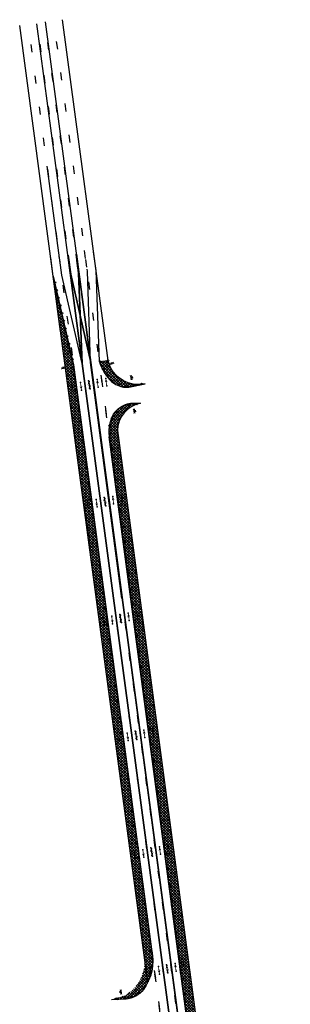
# Model space of a CAD drawing. Header units: feet. Extents: x 1377712 to 1378504, y 448381 to 452703.
# Tile 2 of 3: x 1377712 to 1378055, y 449570 to 450824. Entities that reach past the tile are written whole.
import ezdxf

# ---------------------------------------------------------------- set-up
doc = ezdxf.new("R2010")
doc.units = ezdxf.units.FT
doc.header["$MEASUREMENT"] = 0
for name, pattern in [('DASHED2', [0.375, 0.25, -0.125]), ('dotted', [8, 2, -6]), ('dsolidcl', [0]), ('lane', [40, 10, -30])]:
    doc.linetypes.add(name, pattern=pattern)
for name, color, linetype in [('MT_P_Cells', 7, 'Continuous'), ('MT_P_Cells_LT', 7, 'Continuous'), ('MT_P_Cells_RT', 7, 'Continuous'), ('MT_P_Channelizing_Line_LT', 7, 'Continuous'), ('MT_P_Channelizing_Line_RT', 7, 'Continuous'), ('MT_P_CL_Double_Solid_LT', 2, 'dsolidcl'), ('MT_P_CL_Double_Solid_RT', 2, 'dsolidcl'), ('MT_P_Dotted_Line_LT', 7, 'dotted'), ('MT_P_Dotted_Line_RT', 7, 'dotted'), ('MT_P_Drums_LT', 30, 'Continuous'), ('MT_P_Drums_RT', 30, 'Continuous'), ('MT_P_Edge_Line_LT', 7, 'Continuous'), ('MT_P_Edge_Line_RT', 7, 'Continuous'), ('MT_P_Lane_Line_LT', 7, 'lane'), ('MT_P_Lane_Line_RT', 7, 'lane'), ('MT_P_Work_Area_LT', 7, 'Continuous'), ('MT_P_Work_Area_RT', 7, 'Continuous'), ('PM_X_CL_Dashed', 2, 'lane'), ('PM_X_CL_Double_Solid', 2, 'dsolidcl'), ('PM_X_Edge_Line', 2, 'Continuous'), ('PM_X_Lane_Line', 7, 'lane')]:
    doc.layers.add(name, color=color, linetype=linetype)
doc.layers.add('MT_P_Cells (Construction)', color=7, linetype='Continuous', lineweight=0)
pattern_1 = [(45, (0, 0), (-1.767766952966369, 1.767766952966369), []), (135, (0, 0), (-1.767766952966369, -1.767766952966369), [])]

# ---------------------------------------------------------------- blocks, each defined once
blk = doc.blocks.new('PMTHRP_MT')
at = {"layer": 'MT_P_Cells', "linetype": 'Continuous', "lineweight": 0}
blk.add_hatch(color=7, dxfattribs=at).paths.add_polyline_path([(-5, -1.736111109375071), (-4, -0.4999999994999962), (-9.5, -0.4999999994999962), (-9.5, 0.4999999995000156), (-4, 0.4999999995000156), (-4.999999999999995, 1.736111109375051), (0, 0)])
at = {"layer": 'MT_P_Cells (Construction)', "color": 7, "linetype": 'Continuous', "lineweight": 30}
for p in [(-9.5, 9.701276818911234e-15), (0, 0)]:
    blk.add_point(p, dxfattribs=at)
blk = doc.blocks.new('BARRICADEP')
at = {"layer": 'MT_P_Cells', "color": 7, "linetype": 'Continuous', "lineweight": 13}
for p, q in [((-1.000000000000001, -5), (-1.000000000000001, 5)), ((1, -5), (1, 5)), ((1, 1), (2.5, 1)), ((1, -1), (2.5, -1))]:
    blk.add_line(p, q, dxfattribs=at)
at = {"layer": 'MT_P_Cells', "color": 7, "linetype": 'Continuous', "lineweight": 30}
blk.add_line((2.5, 2), (2.5, -2), dxfattribs=at)
at = {"layer": 'MT_P_Cells', "color": 7, "linetype": 'Continuous', "lineweight": 0, "extrusion": (0, 0, -1)}
blk.add_solid([(3, 6), (-3, 6), (3, 5), (-3, 5)], dxfattribs=at)
at = {"layer": 'MT_P_Cells', "color": 7, "linetype": 'Continuous', "lineweight": 0}
blk.add_solid([(-3, -6), (3, -6), (-3, -5), (3, -5)], dxfattribs=at)
at = {"layer": 'MT_P_Cells (Construction)', "lineweight": 13}
blk.add_point((0, 0), dxfattribs=at)

msp = doc.modelspace()

# ---------------------------------------------------------------- hatches: boundary and pattern name
at = {"layer": 'MT_P_Drums_LT'}
h = msp.add_hatch(color=256, dxfattribs=at)
h.dxf.hatch_style = 1
edge = h.paths.add_edge_path()
edge.add_arc((1377756.341506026, 450489.2064336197), 0.9999999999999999, 5.116769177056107, 365.1167691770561)
h = msp.add_hatch(color=256, dxfattribs=at)
h.dxf.hatch_style = 1
edge = h.paths.add_edge_path()
edge.add_arc((1377758.540739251, 450479.4512620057), 0.9999999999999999, 5.116769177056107, 365.1167691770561)
h = msp.add_hatch(color=256, dxfattribs=at)
h.dxf.hatch_style = 1
edge = h.paths.add_edge_path()
edge.add_arc((1377760.739972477, 450469.6960903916), 0.9999999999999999, 5.116769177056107, 365.1167691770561)
h = msp.add_hatch(color=256, dxfattribs=at)
h.dxf.hatch_style = 1
edge = h.paths.add_edge_path()
edge.add_arc((1377762.939205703, 450459.9409187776), 0.9999999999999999, 5.116769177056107, 365.1167691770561)
h = msp.add_hatch(color=256, dxfattribs=at)
h.dxf.hatch_style = 1
edge = h.paths.add_edge_path()
edge.add_arc((1377765.138438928, 450450.1857471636), 0.9999999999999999, 5.116769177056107, 365.1167691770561)
h = msp.add_hatch(color=256, dxfattribs=at)
h.dxf.hatch_style = 1
edge = h.paths.add_edge_path()
edge.add_arc((1377767.337672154, 450440.4305755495), 0.9999999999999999, 5.116769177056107, 365.1167691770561)
h = msp.add_hatch(color=256, dxfattribs=at)
h.dxf.hatch_style = 1
edge = h.paths.add_edge_path()
edge.add_arc((1377769.53690538, 450430.6754039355), 0.9999999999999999, 5.116769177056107, 365.1167691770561)
h = msp.add_hatch(color=256, dxfattribs=at)
h.dxf.hatch_style = 1
edge = h.paths.add_edge_path()
edge.add_arc((1377771.736138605, 450420.9202323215), 0.9999999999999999, 5.116769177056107, 365.1167691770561)
h = msp.add_hatch(color=256, dxfattribs=at)
h.dxf.hatch_style = 1
edge = h.paths.add_edge_path()
edge.add_arc((1377773.935371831, 450411.1650607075), 0.9999999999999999, 5.116769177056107, 365.1167691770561)
h = msp.add_hatch(color=256, dxfattribs=at)
h.dxf.hatch_style = 1
edge = h.paths.add_edge_path()
edge.add_arc((1377776.134605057, 450401.4098890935), 0.9999999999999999, 5.116769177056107, 365.1167691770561)
h = msp.add_hatch(color=256, dxfattribs=at)
h.dxf.hatch_style = 1
edge = h.paths.add_edge_path()
edge.add_arc((1377778.333838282, 450391.6547174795), 0.9999999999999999, 5.116769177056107, 365.1167691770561)
h = msp.add_hatch(color=256, dxfattribs=at)
h.dxf.hatch_style = 1
edge = h.paths.add_edge_path()
edge.add_arc((1377779.442884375, 450381.7497945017), 0.9999999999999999, 2.608054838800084e-12, 360.0000000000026)
h = msp.add_hatch(color=256, dxfattribs=at)
h.dxf.hatch_style = 1
edge = h.paths.add_edge_path()
edge.add_arc((1377780.763330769, 450371.8373567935), 0.9999999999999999, 2.608054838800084e-12, 360.0000000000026)
h = msp.add_hatch(color=256, dxfattribs=at)
h.dxf.hatch_style = 1
edge = h.paths.add_edge_path()
edge.add_arc((1377783.404223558, 450352.012481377), 0.9999999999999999, 2.608054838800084e-12, 360.0000000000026)
h = msp.add_hatch(color=256, dxfattribs=at)
h.dxf.hatch_style = 1
edge = h.paths.add_edge_path()
edge.add_arc((1377786.045116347, 450332.1876059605), 0.9999999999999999, 2.608054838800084e-12, 360.0000000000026)
h = msp.add_hatch(color=256, dxfattribs=at)
h.dxf.hatch_style = 1
edge = h.paths.add_edge_path()
edge.add_arc((1377788.686009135, 450312.362730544), 0.9999999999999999, 2.608054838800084e-12, 360.0000000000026)
h = msp.add_hatch(color=256, dxfattribs=at)
h.dxf.hatch_style = 1
edge = h.paths.add_edge_path()
edge.add_arc((1377791.326901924, 450292.5378551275), 0.9999999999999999, 2.608054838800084e-12, 360.0000000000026)
h = msp.add_hatch(color=256, dxfattribs=at)
h.dxf.hatch_style = 1
edge = h.paths.add_edge_path()
edge.add_arc((1377793.967794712, 450272.7129797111), 0.9999999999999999, 2.608054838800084e-12, 360.0000000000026)
h = msp.add_hatch(color=256, dxfattribs=at)
h.dxf.hatch_style = 1
edge = h.paths.add_edge_path()
edge.add_arc((1377796.608687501, 450252.8881042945), 0.9999999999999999, 2.608054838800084e-12, 360.0000000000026)
h = msp.add_hatch(color=256, dxfattribs=at)
h.dxf.hatch_style = 1
edge = h.paths.add_edge_path()
edge.add_arc((1377799.249580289, 450233.0632288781), 0.9999999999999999, 2.608054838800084e-12, 360.0000000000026)
h = msp.add_hatch(color=256, dxfattribs=at)
h.dxf.hatch_style = 1
edge = h.paths.add_edge_path()
edge.add_arc((1377801.890473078, 450213.2383534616), 0.9999999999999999, 2.608054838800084e-12, 360.0000000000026)
h = msp.add_hatch(color=256, dxfattribs=at)
h.dxf.hatch_style = 1
edge = h.paths.add_edge_path()
edge.add_arc((1377804.531365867, 450193.4134780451), 0.9999999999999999, 2.608054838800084e-12, 360.0000000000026)
h = msp.add_hatch(color=256, dxfattribs=at)
h.dxf.hatch_style = 1
edge = h.paths.add_edge_path()
edge.add_arc((1377807.172258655, 450173.5886026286), 0.9999999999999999, 2.608054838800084e-12, 360.0000000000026)
h = msp.add_hatch(color=256, dxfattribs=at)
h.dxf.hatch_style = 1
edge = h.paths.add_edge_path()
edge.add_arc((1377809.813151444, 450153.7637272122), 0.9999999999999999, 2.608054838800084e-12, 360.0000000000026)
h = msp.add_hatch(color=256, dxfattribs=at)
h.dxf.hatch_style = 1
edge = h.paths.add_edge_path()
edge.add_arc((1377812.454044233, 450133.9388517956), 0.9999999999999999, 2.608054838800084e-12, 360.0000000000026)
h = msp.add_hatch(color=256, dxfattribs=at)
h.dxf.hatch_style = 1
edge = h.paths.add_edge_path()
edge.add_arc((1377815.094937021, 450114.1139763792), 0.9999999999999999, 2.608054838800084e-12, 360.0000000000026)
h = msp.add_hatch(color=256, dxfattribs=at)
h.dxf.hatch_style = 1
edge = h.paths.add_edge_path()
edge.add_arc((1377817.73582981, 450094.2891009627), 0.9999999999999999, 2.608054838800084e-12, 360.0000000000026)
h = msp.add_hatch(color=256, dxfattribs=at)
h.dxf.hatch_style = 1
edge = h.paths.add_edge_path()
edge.add_arc((1377820.376722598, 450074.4642255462), 0.9999999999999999, 2.608054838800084e-12, 360.0000000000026)
h = msp.add_hatch(color=256, dxfattribs=at)
h.dxf.hatch_style = 1
edge = h.paths.add_edge_path()
edge.add_arc((1377823.017615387, 450054.6393501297), 0.9999999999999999, 2.608054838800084e-12, 360.0000000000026)
h = msp.add_hatch(color=256, dxfattribs=at)
h.dxf.hatch_style = 1
edge = h.paths.add_edge_path()
edge.add_arc((1377825.658508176, 450034.8144747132), 0.9999999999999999, 2.608054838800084e-12, 360.0000000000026)
h = msp.add_hatch(color=256, dxfattribs=at)
h.dxf.hatch_style = 1
edge = h.paths.add_edge_path()
edge.add_arc((1377828.299400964, 450014.9895992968), 0.9999999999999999, 2.608054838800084e-12, 360.0000000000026)
h = msp.add_hatch(color=256, dxfattribs=at)
h.dxf.hatch_style = 1
edge = h.paths.add_edge_path()
edge.add_arc((1377830.940293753, 449995.1647238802), 0.9999999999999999, 2.608054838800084e-12, 360.0000000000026)
h = msp.add_hatch(color=256, dxfattribs=at)
h.dxf.hatch_style = 1
edge = h.paths.add_edge_path()
edge.add_arc((1377833.581186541, 449975.3398484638), 0.9999999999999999, 2.608054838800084e-12, 360.0000000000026)
h = msp.add_hatch(color=256, dxfattribs=at)
h.dxf.hatch_style = 1
edge = h.paths.add_edge_path()
edge.add_arc((1377836.22207933, 449955.5149730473), 0.9999999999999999, 2.608054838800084e-12, 360.0000000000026)
h = msp.add_hatch(color=256, dxfattribs=at)
h.dxf.hatch_style = 1
edge = h.paths.add_edge_path()
edge.add_arc((1377838.862972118, 449935.6900976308), 0.9999999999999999, 2.608054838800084e-12, 360.0000000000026)
h = msp.add_hatch(color=256, dxfattribs=at)
h.dxf.hatch_style = 1
edge = h.paths.add_edge_path()
edge.add_arc((1377841.503864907, 449915.8652222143), 0.9999999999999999, 2.608054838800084e-12, 360.0000000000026)
h = msp.add_hatch(color=256, dxfattribs=at)
h.dxf.hatch_style = 1
edge = h.paths.add_edge_path()
edge.add_arc((1377844.144757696, 449896.0403467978), 0.9999999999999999, 2.608054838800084e-12, 360.0000000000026)
h = msp.add_hatch(color=256, dxfattribs=at)
h.dxf.hatch_style = 1
edge = h.paths.add_edge_path()
edge.add_arc((1377846.785650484, 449876.2154713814), 0.9999999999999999, 2.608054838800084e-12, 360.0000000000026)
h = msp.add_hatch(color=256, dxfattribs=at)
h.dxf.hatch_style = 1
edge = h.paths.add_edge_path()
edge.add_arc((1377849.426543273, 449856.3905959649), 0.9999999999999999, 2.608054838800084e-12, 360.0000000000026)
h = msp.add_hatch(color=256, dxfattribs=at)
h.dxf.hatch_style = 1
edge = h.paths.add_edge_path()
edge.add_arc((1377852.067436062, 449836.5657205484), 0.9999999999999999, 2.608054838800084e-12, 360.0000000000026)
h = msp.add_hatch(color=256, dxfattribs=at)
h.dxf.hatch_style = 1
edge = h.paths.add_edge_path()
edge.add_arc((1377854.70832885, 449816.7408451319), 0.9999999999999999, 2.608054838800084e-12, 360.0000000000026)
h = msp.add_hatch(color=256, dxfattribs=at)
h.dxf.hatch_style = 1
edge = h.paths.add_edge_path()
edge.add_arc((1377857.349221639, 449796.9159697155), 0.9999999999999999, 2.608054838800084e-12, 360.0000000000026)
h = msp.add_hatch(color=256, dxfattribs=at)
h.dxf.hatch_style = 1
edge = h.paths.add_edge_path()
edge.add_arc((1377859.990114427, 449777.0910942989), 0.9999999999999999, 2.608054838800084e-12, 360.0000000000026)
h = msp.add_hatch(color=256, dxfattribs=at)
h.dxf.hatch_style = 1
edge = h.paths.add_edge_path()
edge.add_arc((1377862.631007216, 449757.2662188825), 0.9999999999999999, 2.608054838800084e-12, 360.0000000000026)
h = msp.add_hatch(color=256, dxfattribs=at)
h.dxf.hatch_style = 1
edge = h.paths.add_edge_path()
edge.add_arc((1377865.271900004, 449737.441343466), 0.9999999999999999, 2.608054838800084e-12, 360.0000000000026)
h = msp.add_hatch(color=256, dxfattribs=at)
h.dxf.hatch_style = 1
edge = h.paths.add_edge_path()
edge.add_arc((1377867.912792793, 449717.6164680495), 0.9999999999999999, 2.608054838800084e-12, 360.0000000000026)
h = msp.add_hatch(color=256, dxfattribs=at)
h.dxf.hatch_style = 1
edge = h.paths.add_edge_path()
edge.add_arc((1377870.553685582, 449697.791592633), 0.9999999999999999, 2.608054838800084e-12, 360.0000000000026)
h = msp.add_hatch(color=256, dxfattribs=at)
h.dxf.hatch_style = 1
edge = h.paths.add_edge_path()
edge.add_arc((1377873.19457837, 449677.9667172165), 0.9999999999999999, 2.608054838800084e-12, 360.0000000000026)
h = msp.add_hatch(color=256, dxfattribs=at)
h.dxf.hatch_style = 1
edge = h.paths.add_edge_path()
edge.add_arc((1377875.835471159, 449658.1418418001), 0.9999999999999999, 2.608054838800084e-12, 360.0000000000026)
h = msp.add_hatch(color=256, dxfattribs=at)
h.dxf.hatch_style = 1
edge = h.paths.add_edge_path()
edge.add_arc((1377878.476363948, 449638.3169663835), 0.9999999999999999, 2.608054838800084e-12, 360.0000000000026)
h = msp.add_hatch(color=256, dxfattribs=at)
h.dxf.hatch_style = 1
edge = h.paths.add_edge_path()
edge.add_arc((1377879.634135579, 449628.5540157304), 0.9999999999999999, -9.090017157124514, 350.9099828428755)
h = msp.add_hatch(color=256, dxfattribs=at)
h.dxf.hatch_style = 1
edge = h.paths.add_edge_path()
edge.add_arc((1377877.288855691, 449609.0939413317), 0.9999999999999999, -27.27005147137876, 332.7299485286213)
h = msp.add_hatch(color=256, dxfattribs=at)
h.dxf.hatch_style = 1
edge = h.paths.add_edge_path()
edge.add_arc((1377879.2349574, 449618.730762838), 0.9999999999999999, -18.18003431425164, 341.8199656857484)
h = msp.add_hatch(color=256, dxfattribs=at)
h.dxf.hatch_style = 1
edge = h.paths.add_edge_path()
edge.add_arc((1377873.844711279, 449599.8856021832), 0.9999999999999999, -36.36006862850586, 323.6399313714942)
h = msp.add_hatch(color=256, dxfattribs=at)
h.dxf.hatch_style = 1
edge = h.paths.add_edge_path()
edge.add_arc((1377862.478043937, 449584.2206577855), 0.9999999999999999, -63.3284540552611, 296.6715459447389)
h = msp.add_hatch(color=256, dxfattribs=at)
h.dxf.hatch_style = 1
edge = h.paths.add_edge_path()
edge.add_arc((1377868.989031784, 449591.3370340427), 1, -45.45008578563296, 314.5499142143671)
h = msp.add_hatch(color=256, dxfattribs=at)
h.dxf.hatch_style = 1
edge = h.paths.add_edge_path()
edge.add_arc((1377834.485289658, 449577.4664836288), 0.9999999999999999, -98.14404629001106, 261.855953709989)
h = msp.add_hatch(color=256, dxfattribs=at)
h.dxf.hatch_style = 1
edge = h.paths.add_edge_path()
edge.add_arc((1377844.470609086, 449578.00814397), 0.9999999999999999, -98.14404629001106, 261.855953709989)
h = msp.add_hatch(color=256, dxfattribs=at)
h.dxf.hatch_style = 1
edge = h.paths.add_edge_path()
edge.add_arc((1377854.021267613, 449579.6294889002), 0.9999999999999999, -82.42704722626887, 277.5729527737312)
at = {"layer": 'MT_P_Drums_RT'}
h = msp.add_hatch(color=256, dxfattribs=at)
h.dxf.hatch_style = 1
edge = h.paths.add_edge_path()
edge.add_arc((1377813.878962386, 450388.3040185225), 0.9999999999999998, 2.608054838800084e-12, 360.0000000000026)
h = msp.add_hatch(color=256, dxfattribs=at)
h.dxf.hatch_style = 1
edge = h.paths.add_edge_path()
edge.add_arc((1377823.791402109, 450389.6244651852), 0.9999999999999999, 2.608054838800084e-12, 360.0000000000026)
h = msp.add_hatch(color=256, dxfattribs=at)
h.dxf.hatch_style = 1
edge = h.paths.add_edge_path()
edge.add_arc((1377817.562272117, 450379.1900169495), 1, 9.676645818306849, 369.6766458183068)
h = msp.add_hatch(color=256, dxfattribs=at)
h.dxf.hatch_style = 1
edge = h.paths.add_edge_path()
edge.add_arc((1377822.725126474, 450370.8248074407), 0.9999999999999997, 19.35329163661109, 379.3532916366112)
h = msp.add_hatch(color=256, dxfattribs=at)
h.dxf.hatch_style = 1
edge = h.paths.add_edge_path()
edge.add_arc((1377829.268398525, 450363.5820681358), 0.9999999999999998, 32.67214642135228, 392.6721464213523)
h = msp.add_hatch(color=256, dxfattribs=at)
h.dxf.hatch_style = 1
edge = h.paths.add_edge_path()
edge.add_arc((1377866.487947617, 450360.137313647), 0.9999999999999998, 84.32050533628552, 444.3205053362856)
h = msp.add_hatch(color=256, dxfattribs=at)
h.dxf.hatch_style = 1
edge = h.paths.add_edge_path()
edge.add_arc((1377837.580803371, 450358.6939447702), 0.9999999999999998, 51.77073959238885, 411.7707395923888)
h = msp.add_hatch(color=256, dxfattribs=at)
h.dxf.hatch_style = 1
edge = h.paths.add_edge_path()
edge.add_arc((1377847.035036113, 450356.7946534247), 0.9999999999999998, 70.86933276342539, 430.8693327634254)
h = msp.add_hatch(color=256, dxfattribs=at)
h.dxf.hatch_style = 1
edge = h.paths.add_edge_path()
edge.add_arc((1377856.682991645, 450358.1719031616), 0.9999999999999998, 84.32050533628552, 444.3205053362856)
h = msp.add_hatch(color=256, dxfattribs=at)
h.dxf.hatch_style = 1
edge = h.paths.add_edge_path()
edge.add_arc((1377860.197354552, 450334.600630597), 0.9999999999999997, -100.328756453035, 259.671243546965)
h = msp.add_hatch(color=256, dxfattribs=at)
h.dxf.hatch_style = 1
edge = h.paths.add_edge_path()
edge.add_arc((1377834.035266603, 450324.2876928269), 0.9999999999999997, -50.90874390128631, 309.0912560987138)
h = msp.add_hatch(color=256, dxfattribs=at)
h.dxf.hatch_style = 1
edge = h.paths.add_edge_path()
edge.add_arc((1377841.517039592, 450330.4768242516), 0.9999999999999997, -67.87832520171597, 292.1216747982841)
h = msp.add_hatch(color=256, dxfattribs=at)
h.dxf.hatch_style = 1
edge = h.paths.add_edge_path()
edge.add_arc((1377850.479439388, 450334.2128200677), 0.9999999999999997, -84.84790650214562, 275.1520934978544)
h = msp.add_hatch(color=256, dxfattribs=at)
h.dxf.hatch_style = 1
edge = h.paths.add_edge_path()
edge.add_arc((1377828.68563556, 450316.1843772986), 0.9999999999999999, -33.93916260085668, 326.0608373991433)
h = msp.add_hatch(color=256, dxfattribs=at)
h.dxf.hatch_style = 1
edge = h.paths.add_edge_path()
edge.add_arc((1377825.933994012, 450306.8725169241), 0.9999999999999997, -16.96958130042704, 343.030418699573)
h = msp.add_hatch(color=256, dxfattribs=at)
h.dxf.hatch_style = 1
edge = h.paths.add_edge_path()
edge.add_arc((1377826.019955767, 450297.1629914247), 0.9999999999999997, 2.608054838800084e-12, 360.0000000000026)
h = msp.add_hatch(color=256, dxfattribs=at)
h.dxf.hatch_style = 1
edge = h.paths.add_edge_path()
edge.add_arc((1377828.660848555, 450277.3381160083), 0.9999999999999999, 2.608054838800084e-12, 360.0000000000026)
h = msp.add_hatch(color=256, dxfattribs=at)
h.dxf.hatch_style = 1
edge = h.paths.add_edge_path()
edge.add_arc((1377831.301741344, 450257.5132405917), 0.9999999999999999, 2.608054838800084e-12, 360.0000000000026)
h = msp.add_hatch(color=256, dxfattribs=at)
h.dxf.hatch_style = 1
edge = h.paths.add_edge_path()
edge.add_arc((1377833.942634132, 450237.6883651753), 0.9999999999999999, 2.608054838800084e-12, 360.0000000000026)
h = msp.add_hatch(color=256, dxfattribs=at)
h.dxf.hatch_style = 1
edge = h.paths.add_edge_path()
edge.add_arc((1377836.583526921, 450217.8634897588), 0.9999999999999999, 2.608054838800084e-12, 360.0000000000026)
h = msp.add_hatch(color=256, dxfattribs=at)
h.dxf.hatch_style = 1
edge = h.paths.add_edge_path()
edge.add_arc((1377839.22441971, 450198.0386143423), 0.9999999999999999, 2.608054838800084e-12, 360.0000000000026)
h = msp.add_hatch(color=256, dxfattribs=at)
h.dxf.hatch_style = 1
edge = h.paths.add_edge_path()
edge.add_arc((1377841.865312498, 450178.2137389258), 0.9999999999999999, 2.608054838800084e-12, 360.0000000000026)
h = msp.add_hatch(color=256, dxfattribs=at)
h.dxf.hatch_style = 1
edge = h.paths.add_edge_path()
edge.add_arc((1377844.506205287, 450158.3888635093), 0.9999999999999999, 2.608054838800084e-12, 360.0000000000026)
h = msp.add_hatch(color=256, dxfattribs=at)
h.dxf.hatch_style = 1
edge = h.paths.add_edge_path()
edge.add_arc((1377847.147098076, 450138.5639880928), 0.9999999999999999, 2.608054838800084e-12, 360.0000000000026)
h = msp.add_hatch(color=256, dxfattribs=at)
h.dxf.hatch_style = 1
edge = h.paths.add_edge_path()
edge.add_arc((1377849.787990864, 450118.7391126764), 0.9999999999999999, 2.608054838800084e-12, 360.0000000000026)
h = msp.add_hatch(color=256, dxfattribs=at)
h.dxf.hatch_style = 1
edge = h.paths.add_edge_path()
edge.add_arc((1377852.428883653, 450098.9142372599), 0.9999999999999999, 2.608054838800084e-12, 360.0000000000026)
h = msp.add_hatch(color=256, dxfattribs=at)
h.dxf.hatch_style = 1
edge = h.paths.add_edge_path()
edge.add_arc((1377855.069776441, 450079.0893618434), 0.9999999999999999, 2.608054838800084e-12, 360.0000000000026)
h = msp.add_hatch(color=256, dxfattribs=at)
h.dxf.hatch_style = 1
edge = h.paths.add_edge_path()
edge.add_arc((1377857.71066923, 450059.2644864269), 0.9999999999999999, 2.608054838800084e-12, 360.0000000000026)
h = msp.add_hatch(color=256, dxfattribs=at)
h.dxf.hatch_style = 1
edge = h.paths.add_edge_path()
edge.add_arc((1377860.351562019, 450039.4396110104), 0.9999999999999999, 2.608054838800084e-12, 360.0000000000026)
h = msp.add_hatch(color=256, dxfattribs=at)
h.dxf.hatch_style = 1
edge = h.paths.add_edge_path()
edge.add_arc((1377862.992454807, 450019.614735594), 0.9999999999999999, 2.608054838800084e-12, 360.0000000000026)
h = msp.add_hatch(color=256, dxfattribs=at)
h.dxf.hatch_style = 1
edge = h.paths.add_edge_path()
edge.add_arc((1377865.633347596, 449999.7898601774), 0.9999999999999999, 2.608054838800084e-12, 360.0000000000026)
h = msp.add_hatch(color=256, dxfattribs=at)
h.dxf.hatch_style = 1
edge = h.paths.add_edge_path()
edge.add_arc((1377868.274240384, 449979.964984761), 0.9999999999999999, 2.608054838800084e-12, 360.0000000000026)
h = msp.add_hatch(color=256, dxfattribs=at)
h.dxf.hatch_style = 1
edge = h.paths.add_edge_path()
edge.add_arc((1377870.915133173, 449960.1401093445), 0.9999999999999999, 2.608054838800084e-12, 360.0000000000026)
h = msp.add_hatch(color=256, dxfattribs=at)
h.dxf.hatch_style = 1
edge = h.paths.add_edge_path()
edge.add_arc((1377873.556025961, 449940.315233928), 0.9999999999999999, 2.608054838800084e-12, 360.0000000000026)
h = msp.add_hatch(color=256, dxfattribs=at)
h.dxf.hatch_style = 1
edge = h.paths.add_edge_path()
edge.add_arc((1377876.19691875, 449920.4903585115), 0.9999999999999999, 2.608054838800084e-12, 360.0000000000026)
h = msp.add_hatch(color=256, dxfattribs=at)
h.dxf.hatch_style = 1
edge = h.paths.add_edge_path()
edge.add_arc((1377878.837811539, 449900.665483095), 0.9999999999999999, 2.608054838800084e-12, 360.0000000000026)
h = msp.add_hatch(color=256, dxfattribs=at)
h.dxf.hatch_style = 1
edge = h.paths.add_edge_path()
edge.add_arc((1377881.478704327, 449880.8406076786), 0.9999999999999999, 2.608054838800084e-12, 360.0000000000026)
h = msp.add_hatch(color=256, dxfattribs=at)
h.dxf.hatch_style = 1
edge = h.paths.add_edge_path()
edge.add_arc((1377884.119597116, 449861.0157322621), 0.9999999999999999, 2.608054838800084e-12, 360.0000000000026)
h = msp.add_hatch(color=256, dxfattribs=at)
h.dxf.hatch_style = 1
edge = h.paths.add_edge_path()
edge.add_arc((1377886.760489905, 449841.1908568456), 0.9999999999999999, 2.608054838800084e-12, 360.0000000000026)
h = msp.add_hatch(color=256, dxfattribs=at)
h.dxf.hatch_style = 1
edge = h.paths.add_edge_path()
edge.add_arc((1377889.401382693, 449821.3659814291), 0.9999999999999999, 2.608054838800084e-12, 360.0000000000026)
h = msp.add_hatch(color=256, dxfattribs=at)
h.dxf.hatch_style = 1
edge = h.paths.add_edge_path()
edge.add_arc((1377892.042275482, 449801.5411060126), 0.9999999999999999, 2.608054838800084e-12, 360.0000000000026)
h = msp.add_hatch(color=256, dxfattribs=at)
h.dxf.hatch_style = 1
edge = h.paths.add_edge_path()
edge.add_arc((1377894.68316827, 449781.7162305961), 0.9999999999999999, 2.608054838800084e-12, 360.0000000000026)
h = msp.add_hatch(color=256, dxfattribs=at)
h.dxf.hatch_style = 1
edge = h.paths.add_edge_path()
edge.add_arc((1377897.324061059, 449761.8913551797), 0.9999999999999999, 2.608054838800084e-12, 360.0000000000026)
h = msp.add_hatch(color=256, dxfattribs=at)
h.dxf.hatch_style = 1
edge = h.paths.add_edge_path()
edge.add_arc((1377899.964953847, 449742.0664797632), 0.9999999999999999, 2.608054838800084e-12, 360.0000000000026)
h = msp.add_hatch(color=256, dxfattribs=at)
h.dxf.hatch_style = 1
edge = h.paths.add_edge_path()
edge.add_arc((1377902.605846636, 449722.2416043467), 0.9999999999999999, 2.608054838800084e-12, 360.0000000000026)
h = msp.add_hatch(color=256, dxfattribs=at)
h.dxf.hatch_style = 1
edge = h.paths.add_edge_path()
edge.add_arc((1377905.246739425, 449702.4167289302), 0.9999999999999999, 2.608054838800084e-12, 360.0000000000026)
h = msp.add_hatch(color=256, dxfattribs=at)
h.dxf.hatch_style = 1
edge = h.paths.add_edge_path()
edge.add_arc((1377907.887632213, 449682.5918535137), 0.9999999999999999, 2.608054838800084e-12, 360.0000000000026)
h = msp.add_hatch(color=256, dxfattribs=at)
h.dxf.hatch_style = 1
edge = h.paths.add_edge_path()
edge.add_arc((1377910.528525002, 449662.7669780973), 0.9999999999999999, 2.608054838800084e-12, 360.0000000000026)
h = msp.add_hatch(color=256, dxfattribs=at)
h.dxf.hatch_style = 1
edge = h.paths.add_edge_path()
edge.add_arc((1377913.169417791, 449642.9421026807), 0.9999999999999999, 2.608054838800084e-12, 360.0000000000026)
h = msp.add_hatch(color=256, dxfattribs=at)
h.dxf.hatch_style = 1
edge = h.paths.add_edge_path()
edge.add_arc((1377915.810310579, 449623.1172272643), 0.9999999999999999, 2.608054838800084e-12, 360.0000000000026)
h = msp.add_hatch(color=256, dxfattribs=at)
h.dxf.hatch_style = 1
edge = h.paths.add_edge_path()
edge.add_arc((1377918.451203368, 449603.2923518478), 0.9999999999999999, 2.608054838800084e-12, 360.0000000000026)
h = msp.add_hatch(color=256, dxfattribs=at)
h.dxf.hatch_style = 1
edge = h.paths.add_edge_path()
edge.add_arc((1377921.092096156, 449583.4674764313), 0.9999999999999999, 2.608054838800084e-12, 360.0000000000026)
at = {"layer": 'MT_P_Work_Area_LT'}
h = msp.add_hatch(dxfattribs=at)
h.set_pattern_fill('ANSI37', color=256, scale=20)
h.set_pattern_definition([(45, (-44.06472591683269, -5.846964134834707), (-1.767766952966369, 1.767766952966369), []), (135, (-44.06472591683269, -5.846964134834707), (-1.767766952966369, -1.767766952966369), [])])
edge = h.paths.add_edge_path()
edge.add_arc((1377844.603918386, 449607.0600556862), 30.0000000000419, 273.1050047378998, 323.7474425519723)
edge.add_arc((1377817.939163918, 449626.0629619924), 62.74179902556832, 324.1527208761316, 361.5231572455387)
edge.add_line((1377880.658793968, 449627.7307003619), (1377779.726676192, 450383.7775010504))
edge.add_line((1377779.726676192, 450383.7775010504), (1377754.141907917, 450497.1089286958))
edge.add_line((1377754.141907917, 450497.1089286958), (1377870.224220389, 449628.6313262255))
edge.add_arc((1377819.930225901, 449625.0855024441), 50.41883326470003, -59.594542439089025, 4.032790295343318, ccw=False)
edge.add_line((1377845.448, 449581.601), (1377827.993242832, 449576.1148919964))
edge.add_line((1377827.993242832, 449576.1148919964), (1377846.228899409, 449577.1040974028))
edge = h.paths.add_edge_path()
edge.add_arc((1377841.191216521, 449511.006504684), 54.57993883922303, 8.892398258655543, 43.45912583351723)
edge.add_arc((1377858.617294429, 449528.3099976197), 30.03445284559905, 42.36462151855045, 105.2097656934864)
edge.add_line((1377850.73764593, 449557.2923974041), (1377835.393162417, 449553.1149379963))
edge.add_arc((1377844.308643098, 449513.1916148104), 40.90669297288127, 12.440998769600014, 102.58846415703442, ccw=False)
edge.add_line((1377884.254780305, 449522.0043131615), (1377979.768223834, 448804.3894197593))
edge.add_line((1377979.768223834, 448804.3894197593), (1377990.385892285, 448805.8038106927))
edge.add_line((1377990.385892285, 448805.8038106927), (1377895.115125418, 449519.4434338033))
at = {"layer": 'MT_P_Work_Area_RT'}
h = msp.add_hatch(dxfattribs=at)
h.set_pattern_fill('ANSI37', color=256, scale=20)
h.set_pattern_definition(pattern_1)
edge = h.paths.add_edge_path()
edge.add_arc((1377862.290585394, 450398.8745490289), 39.48964964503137, 193.5430790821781, 270.08747991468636, ccw=False)
edge.add_line((1377823.898980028, 450389.6270052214), (1377812.898837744, 450388.3064046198))
edge.add_arc((1377869.556626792, 450405.5041675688), 59.21037164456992, 196.8850105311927, 222.3035266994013)
edge.add_arc((1377847.952937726, 450385.8438921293), 29.99999999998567, 222.3035266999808, 274.4672046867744)
edge.add_line((1377850.289591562, 450355.9350297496), (1377870.789240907, 450360.044199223))
edge.add_line((1377870.789240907, 450360.044199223), (1377862.350878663, 450359.3849454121))
h = msp.add_hatch(dxfattribs=at)
h.set_pattern_fill('ANSI37', color=256, scale=20)
h.set_pattern_definition(pattern_1)
edge = h.paths.add_edge_path()
edge.add_arc((1377872.688808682, 450298.5998831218), 47.70167164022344, 156.0064744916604, 181.6984362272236, ccw=False)
edge.add_arc((1377856.516713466, 450305.7979742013), 29.99999999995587, 97.72826919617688, 156.0064744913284, ccw=False)
edge.add_line((1377852.482460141, 450335.5254833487), (1377865.022496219, 450335.4253278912))
edge.add_arc((1377871.526014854, 450300.1594309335), 35.8605527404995, 100.4487403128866, 179.2585126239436)
edge.add_line((1377835.668465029, 450300.6235035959), (1378019.261348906, 448924.8672820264))
edge.add_arc((1378039.085607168, 448927.512803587), 19.99999999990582, 187.6011380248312, 277.5960427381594)
edge.add_line((1378041.729365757, 448907.6883101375), (1378055.352, 448909.505))
edge.add_line((1378055.352, 448909.505), (1378048.567856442, 448903.5557639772))
edge.add_line((1378048.567856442, 448903.5557639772), (1378031.144778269, 448901.2325036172))
edge.add_arc((1378028.501019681, 448921.0569970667), 20.00000000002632, 187.5877861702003, 277.59604273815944, ccw=False)
edge.add_line((1378008.67614546, 448918.4160953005), (1377825.008093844, 450297.1860550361))

# ---------------------------------------------------------------- linework, layer by layer
at = {"layer": 'MT_P_Cells_LT'}
msp.add_lwpolyline([(1377879.467607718, 449638.449011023, -0.2080334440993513), (1377868.796464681, 449589.3196863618, -0.2246374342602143), (1377846.228899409, 449577.1040974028), (1377827.993242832, 449576.1148919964)], format="xyb", dxfattribs=at)
at = {"layer": 'MT_P_Channelizing_Line_LT', "elevation": 839.454}
msp.add_lwpolyline([(1377831.005968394, 450085.5500698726), (1377790.988467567, 450385.9616615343), (1377765.025555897, 450498.5388602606), (1377746.559101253, 450637.3153332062)], dxfattribs=at)
at = {"layer": 'MT_P_Channelizing_Line_RT'}
msp.add_lwpolyline([(1377841.413703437, 450086.9389749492), (1377801.403946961, 450387.2920365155), (1377797.679298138, 450503.6599766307), (1377797.324254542, 450506.2961754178)], dxfattribs=at)
at = {"layer": 'MT_P_CL_Double_Solid_LT'}
for points in [[(1377772.752645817, 450523.8205556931), (1377775.974229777, 450499.9773351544), (1377801.403946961, 450387.2920365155), (1378011.696636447, 448808.644775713), (1378016.735094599, 448693.2912983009), (1378022.072396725, 448653.5366461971)], [(1377773.248135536, 450523.8875626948), (1377776.46996967, 450500.0424671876), (1377801.900195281, 450387.3533247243), (1378012.192258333, 448808.7107980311), (1378017.276618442, 448693.2963217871), (1378022.56795057, 448653.6031772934)], [(1377783.160509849, 450525.2084936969), (1377801.403946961, 450387.2920365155)], [(1377783.656192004, 450525.2740619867), (1377801.900195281, 450387.3533247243)]]:
    msp.add_lwpolyline(points, dxfattribs=at)
at = {"layer": 'MT_P_CL_Double_Solid_RT', "elevation": 839.454}
for points in [[(1377790.988467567, 450385.9616615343), (1377772.752645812, 450523.820555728)], [(1377791.48420743, 450386.0267935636), (1377773.248327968, 450523.8861240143)], [(1378032.479027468, 448654.9337992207), (1378027.111888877, 448694.6302927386), (1378001.288651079, 448807.2577497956), (1377790.988467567, 450385.9616615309), (1377786.322678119, 450501.3031823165), (1377783.157929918, 450525.2277027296)], [(1378032.974581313, 448655.0003303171), (1378027.68137969, 448694.7075335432), (1378001.784272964, 448807.3237721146), (1377791.48420743, 450386.0267935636), (1377786.818926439, 450501.3644705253), (1377783.653419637, 450525.2947097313)]]:
    msp.add_lwpolyline(points, dxfattribs=at)
at = {"layer": 'MT_P_Dotted_Line_LT', "linetype": 'DASHED2', "ltscale": 0.25}
msp.add_lwpolyline([(1377791.297263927, 450221.4035470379), (1377804.635361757, 450121.3620825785)], dxfattribs=at)
at = {"layer": 'MT_P_Dotted_Line_RT', "linetype": 'DASHED2', "ltscale": 0.25, "elevation": 3.064072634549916}
msp.add_lwpolyline([(1377856.528722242, 450143.6957929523), (1377869.866820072, 450043.6543284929)], dxfattribs=at)
at = {"layer": 'MT_P_Drums_LT'}
for centre, radius in [((1377756.341506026, 450489.2064336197, 839.454), 0.9999999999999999), ((1377758.540739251, 450479.4512620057, 839.454), 0.9999999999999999), ((1377760.739972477, 450469.6960903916, 839.454), 0.9999999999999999), ((1377762.939205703, 450459.9409187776, 839.454), 0.9999999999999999), ((1377765.138438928, 450450.1857471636, 839.454), 0.9999999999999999), ((1377767.337672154, 450440.4305755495, 839.454), 0.9999999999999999), ((1377769.53690538, 450430.6754039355, 839.454), 0.9999999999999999), ((1377771.736138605, 450420.9202323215, 839.454), 0.9999999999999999), ((1377773.935371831, 450411.1650607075, 839.454), 0.9999999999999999), ((1377776.134605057, 450401.4098890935, 839.454), 0.9999999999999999), ((1377778.333838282, 450391.6547174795, 839.454), 0.9999999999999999), ((1377779.442884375, 450381.7497945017, 839.4539999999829), 0.9999999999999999), ((1377780.763330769, 450371.8373567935, 839.4539999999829), 0.9999999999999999), ((1377783.404223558, 450352.012481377, 839.4539999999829), 0.9999999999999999), ((1377786.045116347, 450332.1876059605, 839.4539999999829), 0.9999999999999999), ((1377788.686009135, 450312.362730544, 839.4539999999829), 0.9999999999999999), ((1377791.326901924, 450292.5378551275, 839.4539999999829), 0.9999999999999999), ((1377793.967794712, 450272.7129797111, 839.4539999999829), 0.9999999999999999), ((1377796.608687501, 450252.8881042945, 839.4539999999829), 0.9999999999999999), ((1377799.249580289, 450233.0632288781, 839.4539999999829), 0.9999999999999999), ((1377801.890473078, 450213.2383534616, 839.4539999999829), 0.9999999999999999), ((1377804.531365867, 450193.4134780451, 839.4539999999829), 0.9999999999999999), ((1377807.172258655, 450173.5886026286, 839.4539999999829), 0.9999999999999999), ((1377809.813151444, 450153.7637272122, 839.4539999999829), 0.9999999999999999), ((1377812.454044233, 450133.9388517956, 839.4539999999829), 0.9999999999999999), ((1377815.094937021, 450114.1139763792, 839.4539999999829), 0.9999999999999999), ((1377817.73582981, 450094.2891009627, 839.4539999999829), 0.9999999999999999), ((1377820.376722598, 450074.4642255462, 839.4539999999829), 0.9999999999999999), ((1377823.017615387, 450054.6393501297, 839.4539999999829), 0.9999999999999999), ((1377825.658508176, 450034.8144747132, 839.4539999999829), 0.9999999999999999), ((1377828.299400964, 450014.9895992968, 839.4539999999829), 0.9999999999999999), ((1377830.940293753, 449995.1647238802, 839.4539999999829), 0.9999999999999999), ((1377833.581186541, 449975.3398484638, 839.4539999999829), 0.9999999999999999), ((1377836.22207933, 449955.5149730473, 839.4539999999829), 0.9999999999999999), ((1377838.862972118, 449935.6900976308, 839.4539999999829), 0.9999999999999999), ((1377841.503864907, 449915.8652222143, 839.4539999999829), 0.9999999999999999), ((1377844.144757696, 449896.0403467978, 839.4539999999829), 0.9999999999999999), ((1377846.785650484, 449876.2154713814, 839.4539999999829), 0.9999999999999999), ((1377849.426543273, 449856.3905959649, 839.4539999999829), 0.9999999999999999), ((1377852.067436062, 449836.5657205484, 839.4539999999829), 0.9999999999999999), ((1377854.70832885, 449816.7408451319, 839.4539999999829), 0.9999999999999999), ((1377857.349221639, 449796.9159697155, 839.4539999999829), 0.9999999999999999), ((1377859.990114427, 449777.0910942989, 839.4539999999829), 0.9999999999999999), ((1377862.631007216, 449757.2662188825, 839.4539999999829), 0.9999999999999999), ((1377865.271900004, 449737.441343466, 839.4539999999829), 0.9999999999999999), ((1377867.912792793, 449717.6164680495, 839.4539999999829), 0.9999999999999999), ((1377870.553685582, 449697.791592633, 839.4539999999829), 0.9999999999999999), ((1377873.19457837, 449677.9667172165, 839.4539999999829), 0.9999999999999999), ((1377875.835471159, 449658.1418418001, 839.4539999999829), 0.9999999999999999), ((1377878.476363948, 449638.3169663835, 839.4539999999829), 0.9999999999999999), ((1377879.634135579, 449628.5540157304, 839.4539999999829), 0.9999999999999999), ((1377877.288855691, 449609.0939413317, 839.4539999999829), 0.9999999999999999), ((1377879.2349574, 449618.730762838, 839.4539999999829), 0.9999999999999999), ((1377873.844711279, 449599.8856021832, 839.4539999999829), 0.9999999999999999), ((1377862.478043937, 449584.2206577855, 839.4539999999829), 0.9999999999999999), ((1377868.989031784, 449591.3370340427, 839.4539999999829), 1), ((1377834.485289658, 449577.4664836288, 839.4539999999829), 0.9999999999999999), ((1377844.470609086, 449578.00814397, 839.4539999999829), 0.9999999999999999), ((1377854.021267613, 449579.6294889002, 839.4539999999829), 0.9999999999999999)]:
    msp.add_circle(centre, radius, dxfattribs=at)
at = {"layer": 'MT_P_Drums_RT'}
for centre, radius in [((1377813.878962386, 450388.3040185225, 839.4560163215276), 0.9999999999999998), ((1377823.791402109, 450389.6244651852), 0.9999999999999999), ((1377817.562272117, 450379.1900169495, 839.4560163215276), 1), ((1377822.725126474, 450370.8248074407, 839.4560163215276), 0.9999999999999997), ((1377829.268398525, 450363.5820681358, 839.4560163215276), 0.9999999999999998), ((1377866.487947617, 450360.137313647, 839.4560163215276), 0.9999999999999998), ((1377837.580803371, 450358.6939447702, 839.4560163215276), 0.9999999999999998), ((1377847.035036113, 450356.7946534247, 839.4560163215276), 0.9999999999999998), ((1377856.682991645, 450358.1719031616, 839.4560163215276), 0.9999999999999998), ((1377860.197354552, 450334.600630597, 1678.925016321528), 0.9999999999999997), ((1377834.035266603, 450324.2876928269, 1678.925016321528), 0.9999999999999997), ((1377841.517039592, 450330.4768242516, 1678.925016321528), 0.9999999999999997), ((1377850.479439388, 450334.2128200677, 1678.925016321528), 0.9999999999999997), ((1377828.68563556, 450316.1843772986, 1678.925016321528), 0.9999999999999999), ((1377825.933994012, 450306.8725169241, 1678.925016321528), 0.9999999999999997), ((1377826.019955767, 450297.1629914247, 1678.925016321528), 0.9999999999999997), ((1377828.660848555, 450277.3381160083, 1678.925016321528), 0.9999999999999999), ((1377831.301741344, 450257.5132405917, 1678.925016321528), 0.9999999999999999), ((1377833.942634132, 450237.6883651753, 1678.925016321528), 0.9999999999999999), ((1377836.583526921, 450217.8634897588, 1678.925016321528), 0.9999999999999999), ((1377839.22441971, 450198.0386143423, 1678.925016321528), 0.9999999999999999), ((1377841.865312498, 450178.2137389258, 1678.925016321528), 0.9999999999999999), ((1377844.506205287, 450158.3888635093, 1678.925016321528), 0.9999999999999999), ((1377847.147098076, 450138.5639880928, 1678.925016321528), 0.9999999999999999), ((1377849.787990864, 450118.7391126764, 1678.925016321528), 0.9999999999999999), ((1377852.428883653, 450098.9142372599, 1678.925016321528), 0.9999999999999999), ((1377855.069776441, 450079.0893618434, 1678.925016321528), 0.9999999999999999), ((1377857.71066923, 450059.2644864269, 1678.925016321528), 0.9999999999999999), ((1377860.351562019, 450039.4396110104, 1678.925016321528), 0.9999999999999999), ((1377862.992454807, 450019.614735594, 1678.925016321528), 0.9999999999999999), ((1377865.633347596, 449999.7898601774, 1678.925016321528), 0.9999999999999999), ((1377868.274240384, 449979.964984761, 1678.925016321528), 0.9999999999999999), ((1377870.915133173, 449960.1401093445, 1678.925016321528), 0.9999999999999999), ((1377873.556025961, 449940.315233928, 1678.925016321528), 0.9999999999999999), ((1377876.19691875, 449920.4903585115, 1678.925016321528), 0.9999999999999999), ((1377878.837811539, 449900.665483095, 1678.925016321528), 0.9999999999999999), ((1377881.478704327, 449880.8406076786, 1678.925016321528), 0.9999999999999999), ((1377884.119597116, 449861.0157322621, 1678.925016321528), 0.9999999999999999), ((1377886.760489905, 449841.1908568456, 1678.925016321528), 0.9999999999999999), ((1377889.401382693, 449821.3659814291, 1678.925016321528), 0.9999999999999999), ((1377892.042275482, 449801.5411060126, 1678.925016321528), 0.9999999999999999), ((1377894.68316827, 449781.7162305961, 1678.925016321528), 0.9999999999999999), ((1377897.324061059, 449761.8913551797, 1678.925016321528), 0.9999999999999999), ((1377899.964953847, 449742.0664797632, 1678.925016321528), 0.9999999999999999), ((1377902.605846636, 449722.2416043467, 1678.925016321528), 0.9999999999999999), ((1377905.246739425, 449702.4167289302, 1678.925016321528), 0.9999999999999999), ((1377907.887632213, 449682.5918535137, 1678.925016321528), 0.9999999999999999), ((1377910.528525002, 449662.7669780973, 1678.925016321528), 0.9999999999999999), ((1377913.169417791, 449642.9421026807, 1678.925016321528), 0.9999999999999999), ((1377915.810310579, 449623.1172272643, 1678.925016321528), 0.9999999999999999), ((1377918.451203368, 449603.2923518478, 1678.925016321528), 0.9999999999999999), ((1377921.092096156, 449583.4674764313, 1678.925016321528), 0.9999999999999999)]:
    msp.add_circle(centre, radius, dxfattribs=at)
at = {"layer": 'MT_P_Edge_Line_LT', "elevation": 839.454}
msp.add_lwpolyline([(1377880.530586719, 449630.469351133), (1377780.083690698, 450384.5289539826), (1377754.141907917, 450497.1089286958), (1377750.951098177, 450520.8722476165)], dxfattribs=at)
at = {"layer": 'MT_P_Edge_Line_RT'}
for points in [[(1377812.776192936, 450388.696544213), (1377808.652085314, 450504.6016209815), (1377805.454967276, 450528.2430178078)], [(1378008.454704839, 448916.2867411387), (1377825.097410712, 450292.728650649)]]:
    msp.add_lwpolyline(points, dxfattribs=at)
at = {"layer": 'MT_P_Lane_Line_LT', "elevation": 839.454}
for points in [[(1378042.885914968, 448656.3290647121), (1377792.530546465, 450540.9909160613)], [(1377990.38510484, 448805.8042435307), (1377780.176676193, 450383.8145010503)], [(1377963.059700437, 449094.2380418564), (1377831.015060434, 450085.4818169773)]]:
    msp.add_lwpolyline(points, dxfattribs=at)
at = {"layer": 'MT_P_Lane_Line_RT'}
for points, elevation in [([(1378011.170212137, 448652.0729620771), (1377761.851871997, 450522.3464016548)], 839.454), ([(1378023.095743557, 448810.1647623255), (1377812.88772063, 450388.1719741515)], 839.454), ([(1377973.48674366, 449095.7352895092), (1377841.442103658, 450086.97906463)], -839.454)]:
    msp.add_lwpolyline(points, dxfattribs=dict(at, elevation=elevation))
at = {"layer": 'MT_P_Work_Area_LT', "elevation": 839.454}
msp.add_lwpolyline([(1377874.19239323, 449598.3037159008), (1377754.141907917, 450497.1089286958), (1377779.682255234, 450384.4248973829), (1377880.658793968, 449627.7307003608)], dxfattribs=at)
at = {"layer": 'MT_P_Work_Area_RT'}
msp.add_lwpolyline([(1377862.350878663, 450359.3849454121, -0.3469868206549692), (1377823.898980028, 450389.6270052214), (1377812.898837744, 450388.3064046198, 0.1113662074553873), (1377825.765247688, 450365.6521509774, 0.2316205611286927), (1377850.289591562, 450355.9350297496), (1377870.789240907, 450360.044199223), (1377862.350878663, 450359.3849454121)], format="xyb", dxfattribs=at)
msp.add_lwpolyline([(1377825.008093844, 450297.1860550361, -0.1125742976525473), (1377829.10897106, 450317.9969764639, -0.2599130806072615), (1377852.482460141, 450335.5254833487), (1377865.022496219, 450335.4253278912, 0.3580999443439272), (1377835.668465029, 450300.6235035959), (1378019.261348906, 448924.8672820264, 0.4141875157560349), (1378041.729365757, 448907.6883101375), (1378055.352, 448909.505), (1378048.567856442, 448903.5557639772), (1378031.144778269, 448901.2325036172, -0.4142557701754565), (1378008.67614546, 448918.4160953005)], format="xyb", close=True, dxfattribs=at)
at = {"layer": 'PM_X_CL_Dashed', "elevation": 839.454}
for points in [[(1377775.712725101, 450505.2621168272), (1377733.888269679, 450818.751887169)], [(1377785.583389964, 450507.2924110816), (1377743.758934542, 450820.7821814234)]]:
    msp.add_lwpolyline(points, dxfattribs=at)
at = {"layer": 'PM_X_CL_Double_Solid', "elevation": 839.454}
for points in [[(1377775.2171165, 450505.1959948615), (1377733.392661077, 450818.6857652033)], [(1377786.078998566, 450507.3585330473), (1377744.254543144, 450820.8483033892)]]:
    msp.add_lwpolyline(points, dxfattribs=at)
at = {"layer": 'PM_X_Edge_Line', "elevation": 839.454}
msp.add_lwpolyline([(1377763.469280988, 450426.9662064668), (1377711.539597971, 450816.5191885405)], dxfattribs=at)
at = {"layer": 'PM_X_Edge_Line'}
msp.add_lwpolyline([(1377823.898980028, 450389.8848285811), (1377766.023488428, 450823.7822086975)], dxfattribs=at)
at = {"layer": 'PM_X_Lane_Line', "elevation": 839.454}
for points in [[(1377764.260628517, 450504.7098112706), (1377722.44037179, 450817.9933425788)], [(1377796.984198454, 450508.7999580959), (1377754.985416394, 450822.2661535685)]]:
    msp.add_lwpolyline(points, dxfattribs=at)

# ---------------------------------------------------------------- block references
at = {"layer": 'MT_P_Cells'}
for p, rotation in [((1377789.96922657, 450352.3551290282), 277.3104469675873), ((1377809.86171581, 450365.6223709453), 97.31044696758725), ((1377809.789766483, 450203.6704082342), 277.3104469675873), ((1377829.682255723, 450216.9376501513), 97.31044696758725), ((1377829.619113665, 450054.9196189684), 277.3104469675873), ((1377849.511602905, 450068.1868608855), 97.31044696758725), ((1377849.430846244, 449906.3009666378), 277.3104469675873), ((1377869.323335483, 449919.5682085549), 97.31044696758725), ((1377869.251386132, 449757.6162458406), 277.3104469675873), ((1377889.143875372, 449770.8834877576), 97.31044696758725), ((1377908.964415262, 449622.1987669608), 97.31044696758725), ((1377889.071926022, 449608.9315250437), 277.3104469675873)]:
    msp.add_blockref('PMTHRP_MT', p, dxfattribs=dict(at, rotation=rotation))
at = {"layer": 'MT_P_Cells_LT', "xscale": 0.4999999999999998, "yscale": 0.4999999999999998}
for p, rotation in [((1377767.265844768, 450380.219695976), 99.0574533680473), ((1377840.214307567, 449585.9606163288), 185.2589016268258)]:
    msp.add_blockref('BARRICADEP', p, dxfattribs=dict(at, rotation=rotation))
at = {"layer": 'MT_P_Cells_LT'}
for p, rotation in [((1377801.022051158, 450353.7209469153), 277.3104469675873), ((1377820.914540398, 450366.9881888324), 97.31044696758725), ((1377820.842591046, 450205.0362261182), 277.3104469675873), ((1377840.735080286, 450218.3034680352), 97.31044696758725), ((1377840.663130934, 450056.3515053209), 277.3104469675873), ((1377860.555620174, 450069.618747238), 97.31044696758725), ((1377860.483670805, 449907.6667845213), 277.3104469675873), ((1377880.376160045, 449920.9340264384), 97.31044696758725), ((1377900.196699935, 449772.2493056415), 97.31044696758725), ((1377880.304210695, 449758.9820637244), 277.3104469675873), ((1377919.620747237, 449623.5117300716), 97.31044696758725), ((1377899.728257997, 449610.2444881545), 277.3104469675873)]:
    msp.add_blockref('PMTHRP_MT', p, dxfattribs=dict(at, rotation=rotation))
at = {"layer": 'MT_P_Cells_RT', "xscale": 0.5, "yscale": 0.5}
for p, rotation in [((1377828.519758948, 450386.0560163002, 412.8707651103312), 107.1167316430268), ((1377853.330013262, 450368.1804623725), 9.508817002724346), ((1377857.104969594, 450325.5497702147, 822.2494999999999), 9.508817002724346)]:
    msp.add_blockref('BARRICADEP', p, dxfattribs=dict(at, rotation=rotation))
at = {"layer": 'MT_P_Cells_RT'}
for p, rotation in [((1377779.065680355, 450350.9016227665), 277.3104469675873), ((1377798.958169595, 450364.1688646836), 97.31044696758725), ((1377798.886220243, 450202.2169019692), 277.3104469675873), ((1377818.778709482, 450215.4841438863), 97.31044696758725), ((1377818.706760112, 450053.5321811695), 277.3104469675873), ((1377838.599249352, 450066.7994230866), 97.31044696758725), ((1377838.527300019, 449904.8474603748), 277.3104469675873), ((1377858.419789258, 449918.1147022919), 97.31044696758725), ((1377858.347839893, 449756.1627395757), 277.3104469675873), ((1377878.240329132, 449769.4299814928), 97.31044696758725), ((1377898.060869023, 449620.7452606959), 97.31044696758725), ((1377878.168379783, 449607.4780187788), 277.3104469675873)]:
    msp.add_blockref('PMTHRP_MT', p, dxfattribs=dict(at, rotation=rotation))

doc.saveas('drawing.dxf')
